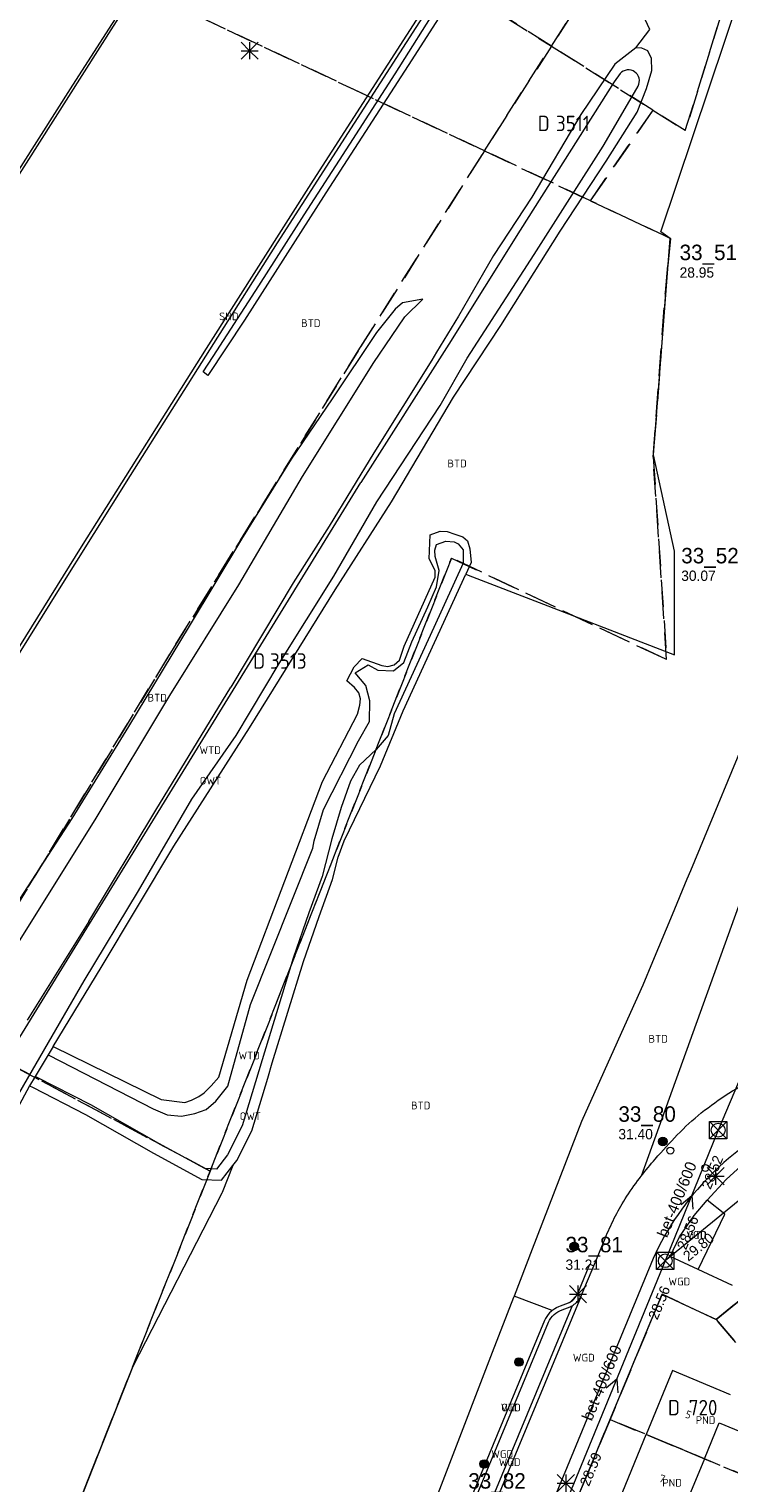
# Model space of a CAD drawing. Header units: metres. Extents: x 207644 to 210135, y 370459 to 373417.
# Tile 140 of 256: x 208242 to 208324, y 372173 to 372342. Entities that reach past the tile are written whole.
import ezdxf
from ezdxf.enums import TextEntityAlignment as Align

# ---------------------------------------------------------------- set-up
doc = ezdxf.new("R2010")
doc.units = ezdxf.units.M
doc.linetypes.add('HIDDEN2', pattern=[4.7625, 3.175, -1.5875])
for name, color, linetype in [('BTD', 7, 'Continuous'), ('combi_kolk', 7, 'Continuous'), ('CON_BxH300x300mm', 7, 'Continuous'), ('CON_BxH400x600mm', 7, 'Continuous'), ('DMM_BxH400x600mm', 7, 'Continuous'), ('GB', 1, 'Continuous'), ('GB07', 1, 'Continuous'), ('INV_BxH300x300mm', 7, 'Continuous'), ('INV_BxH400x600mm', 7, 'Continuous'), ('KAD_Niet_vastgesteld_Perceel', 30, 'Continuous'), ('KAD_perceelnummer', 212, 'Continuous'), ('KAD_sectie', 212, 'Continuous'), ('KAD_Vastgesteld_Perceel', 212, 'Continuous'), ('NAR', 7, 'Continuous'), ('NLV_inspectieput', 7, 'Continuous'), ('NNR_inspectieput', 7, 'Continuous'), ('NOD_inspectieput', 7, 'Continuous'), ('OTD', 7, 'Continuous'), ('OWT', 7, 'Continuous'), ('PIJL', 7, 'Continuous'), ('PND', 7, 'Continuous'), ('SHD', 7, 'Continuous'), ('VGO', 7, 'Continuous'), ('WGD', 7, 'Continuous'), ('WTD', 7, 'Continuous')]:
    doc.layers.add(name, color=color, linetype=linetype)
for name, color, linetype, lineweight in [('GIMGMV', 7, 'Continuous', 25), ('GKL', 52, 'Continuous', 25), ('GMV', 7, 'Continuous', 25), ('Q21_lantaarnpaal', 1, 'Continuous', 0), ('Q26_boom', 72, 'Continuous', 0), ('Q28_rioolput', 153, 'Continuous', 0)]:
    doc.layers.add(name, color=color, linetype=linetype, lineweight=lineweight)
doc.styles.add('ISO', font='isocpeur.ttf', dxfattribs={"height": 1})
doc.styles.add('ISOCP', font='ISOCP.shx', dxfattribs={"height": 1.8})

# ---------------------------------------------------------------- blocks, each defined once
blk = doc.blocks.new('ACMAP_ANN_TEMPLATE_Vastgesteld_Perceelnummer')
at = {"layer": 'KAD_perceelnummer', "style": 'ISOCP'}
blk.add_attdef('Perceelnummer', text='', height=1.8, dxfattribs=at).set_placement((0, 0), align=Align.MIDDLE)
at = {"layer": 'KAD_sectie', "style": 'ISOCP'}
blk.add_attdef('sectie', text='', height=1.8, dxfattribs=at).set_placement((-2.7, 0), align=Align.MIDDLE_RIGHT)
blk = doc.blocks.new('Q21')
for p, q in [((-1, 1), (0, 0)), ((-1, 0), (0, 0)), ((-1, -1), (0, 0)), ((0, 1), (0, 0)), ((0, 0), (1, 1)), ((0, 0), (1, 0)), ((0, 0), (0, -1)), ((0, 0), (1, -1))]:
    blk.add_line(p, q)
blk = doc.blocks.new('Q28')
at = {"linetype": 'Continuous'}
for p, q in [((-1, -1), (1, 1)), ((-1, 1), (1, -1))]:
    blk.add_line(p, q, dxfattribs=at)
blk.add_lwpolyline([(1, 1), (1, -1), (-1, -1), (-1, 1)], close=True)
blk = doc.blocks.new('Q26')
blk.add_hatch(color=256).paths.add_polyline_path([(-0.45, -0.01, 1), (0.55, -0.01, 1)])
blk.add_circle((0.05, -0.01), 0.5)

msp = doc.modelspace()

# ---------------------------------------------------------------- linework, layer by layer
at = {"layer": 'combi_kolk', "color": 253, "lineweight": 13}
for centre in [(208317.08, 372211.37), (208321.16, 372209.35)]:
    msp.add_circle(centre, 0.4, dxfattribs=at)
at = {"layer": 'CON_BxH300x300mm', "color": 253, "linetype": 'Continuous', "lineweight": 13}
msp.add_lwpolyline([(208344.93, 372221.8), (208316.49, 372198.55)], dxfattribs=at)
at = {"layer": 'CON_BxH400x600mm', "color": 253, "linetype": 'Continuous', "lineweight": 13}
for points in [[(208335.33, 372243.72), (208322.65, 372213.75)], [(208322.65, 372213.75), (208316.49, 372198.55)], [(208316.49, 372198.55), (208305.17, 372171.03)]]:
    msp.add_lwpolyline(points, dxfattribs=at)
at = {"layer": 'GB', "color": 253, "linetype": 'Continuous', "lineweight": 13}
for points in [[(208317.329, 372185.762), (208314.274, 372178.304)], [(208324.08, 372182.931), (208317.329, 372185.762)], [(208321.042, 372175.487), (208322.761, 372179.666)], [(208322.761, 372179.666), (208326.824, 372177.985)], [(208311.203, 372170.807), (208314.274, 372178.304)], [(208321.042, 372175.487), (208319.427, 372171.561)]]:
    msp.add_lwpolyline(points, dxfattribs=at)
at = {"layer": 'GB07', "color": 253, "linetype": 'Continuous', "lineweight": 13}
msp.add_lwpolyline([(208321.042, 372175.487), (208314.274, 372178.304)], dxfattribs=at)
at = {"layer": 'GIMGMV', "color": 253, "linetype": 'Continuous', "lineweight": 13}
msp.add_lwpolyline([(208320.332, 372197.508), (208323.412, 372203.958), (208321.378, 372205.582)], dxfattribs=at)
at = {"layer": 'GKL', "color": 253, "linetype": 'Continuous', "lineweight": 13}
for points in [[(208285.891, 372310.096), (208285.036, 372309.333)], [(208288.262, 372310.524), (208285.891, 372310.096)], [(208285.036, 372309.333), (208282.875, 372306.647)], [(208282.875, 372306.647), (208277.697, 372298.917)], [(208277.697, 372298.917), (208272.939, 372291.888)], [(208272.939, 372291.888), (208267.144, 372282.557)], [(208267.144, 372282.557), (208261.06, 372272.448)], [(208261.06, 372272.448), (208253.986, 372260.774)], [(208253.986, 372260.774), (208247.375, 372250.049)], [(208247.375, 372250.049), (208239.909, 372238.561)]]:
    msp.add_lwpolyline(points, dxfattribs=at)
at = {"layer": 'GMV', "color": 253, "linetype": 'Continuous', "lineweight": 13}
for points in [[(208184.242, 372233.71), (208187.932, 372239.784), (208195.741, 372252.598), (208204.868, 372267.465), (208213.405, 372281.285), (208223.691, 372297.778), (208230.659, 372308.852), (208239.633, 372323.077), (208247.509, 372335.428), (208256.75, 372349.842), (208265.604, 372363.564), (208272.319, 372373.914), (208280.421, 372386.311), (208278.511, 372387.55), (208281.918, 372392.615), (208286.076, 372398.945), (208288.406, 372402.518)], [(208281.963, 372392.234), (208278.93, 372387.703), (208280.789, 372386.422), (208275.09, 372377.731), (208264.255, 372361.033), (208252.182, 372342.298), (208238.359, 372320.619), (208224.348, 372298.364), (208211.022, 372276.998), (208197.86, 372255.6), (208185.478, 372235.281), (208184.472, 372233.612)], [(208212.051, 372221.742), (208220.018, 372234.822), (208228.085, 372247.98), (208236.282, 372261.301), (208245.734, 372276.474), (208254.2, 372289.972), (208263.898, 372305.367), (208271.347, 372317.06), (208280.281, 372331.002), (208287.461, 372342.14), (208295.552, 372354.637), (208301.811, 372364.292), (208304.024, 372367.705), (208305.907, 372366.529), (208309.422, 372371.86), (208313.039, 372377.328), (208315.033, 372380.344), (208315.561, 372381.141)], [(208316.043, 372379.128), (208311.304, 372372.047), (208306.3, 372364.452), (208304.53, 372365.627), (208296.947, 372353.964), (208286.973, 372338.381), (208276.942, 372322.913), (208267.472, 372308.075), (208263.206, 372301.625), (208262.657, 372302.036), (208263.838, 372303.836), (208269.151, 372312.06), (208274.445, 372320.352), (208279.74, 372328.57), (208285.038, 372336.766), (208290.292, 372345.073), (208295.616, 372353.293), (208300.959, 372361.538), (208304.28, 372366.646), (208306.154, 372365.446), (208310.019, 372371.447), (208314.234, 372377.818), (208315.606, 372379.765)], [(208211.696, 372221.928), (208222.512, 372239.686), (208236.187, 372261.91), (208248.506, 372281.678), (208263.054, 372304.787), (208275.521, 372324.356), (208288.58, 372344.615), (208298.096, 372359.297), (208303.902, 372368.252), (208305.788, 372367.075), (208308.917, 372371.821)], [(208314.7, 372341.905), (208313.098, 372345.367)], [(208315.969, 372318.344), (208325.375, 372346.392)], [(208313.05, 372339.762), (208314.7, 372341.905)], [(208313.05, 372339.762), (208310.618, 372337.886)], [(208313.743, 372339.755), (208313.05, 372339.762)], [(208314.471, 372339.446), (208313.743, 372339.755)], [(208314.883, 372338.535), (208314.471, 372339.446)], [(208314.921, 372337.127), (208314.883, 372338.535)], [(208310.618, 372337.886), (208306.674, 372332.007)], [(208311.243, 372336.809), (208310.539, 372335.82)], [(208311.405, 372336.953), (208311.243, 372336.809)], [(208311.599, 372337.074), (208311.405, 372336.953)], [(208311.818, 372337.16), (208311.599, 372337.074)], [(208312.053, 372337.206), (208311.818, 372337.16)], [(208312.292, 372337.208), (208312.053, 372337.206)], [(208312.524, 372337.166), (208312.292, 372337.208)], [(208312.738, 372337.086), (208312.524, 372337.166)], [(208312.925, 372336.977), (208312.738, 372337.086)], [(208313.091, 372336.837), (208312.925, 372336.977)], [(208313.238, 372336.663), (208313.091, 372336.837)], [(208314.309, 372335.054), (208314.921, 372337.127)], [(208310.539, 372335.82), (208299.598, 372318.542)], [(208312.623, 372334.115), (208313.334, 372335.336)], [(208313.224, 372332.301), (208314.309, 372335.054)], [(208313.356, 372336.459), (208313.238, 372336.663)], [(208313.334, 372335.336), (208313.415, 372335.537)], [(208313.435, 372336.233), (208313.356, 372336.459)], [(208313.415, 372335.537), (208313.463, 372335.76)], [(208313.471, 372335.996), (208313.435, 372336.233)], [(208313.463, 372335.76), (208313.471, 372335.996)], [(208309.245, 372328.314), (208312.623, 372334.115)], [(208306.674, 372332.007), (208300.94, 372322.384)], [(208309.599, 372326.593), (208313.224, 372332.301)], [(208301.205, 372315.707), (208309.245, 372328.314)], [(208304.254, 372318.422), (208309.599, 372326.593)], [(208300.94, 372322.384), (208296.495, 372315.612)], [(208299.598, 372318.542), (208291.29, 372305.264)], [(208297.348, 372307.434), (208304.254, 372318.422)], [(208317.078, 372317.594), (208315.969, 372318.344)], [(208315.109, 372292.375), (208317.078, 372317.594)], [(208296.495, 372315.612), (208292.39, 372308.531)], [(208293.402, 372303.651), (208301.205, 372315.707)], [(208235.192, 372226.054), (208240.384, 372234.37), (208250.21, 372250.076), (208258.783, 372264.369), (208266.844, 372277.262), (208274.231, 372289.868), (208282.556, 372303.14), (208284.61, 372306.171), (208286.156, 372308.45), (208288.262, 372310.524)], [(208292.39, 372308.531), (208289.863, 372304.341)], [(208291.828, 372299.091), (208297.348, 372307.434)], [(208291.29, 372305.264), (208281.017, 372289.17)], [(208289.294, 372303.397), (208282.553, 372292.605)], [(208289.863, 372304.341), (208289.294, 372303.397)], [(208290.293, 372298.12), (208293.402, 372303.651)], [(208282.893, 372286.931), (208290.293, 372298.12)], [(208284.617, 372286.901), (208291.828, 372299.091)], [(208282.553, 372292.605), (208277.341, 372284.071)], [(208317.547, 372281.188), (208315.109, 372292.375)], [(208241.016, 372224.072), (208281.017, 372289.17)], [(208277.892, 372278.267), (208282.893, 372286.931)], [(208278.027, 372276.659), (208284.617, 372286.901)], [(208277.341, 372284.071), (208273.172, 372277.468)], [(208288.987, 372280.271), (208289.108, 372283.067)], [(208289.108, 372283.067), (208290.279, 372283.485)], [(208290.279, 372283.485), (208291.094, 372283.465)], [(208291.094, 372283.465), (208291.968, 372283.135)], [(208291.968, 372283.135), (208292.919, 372282.826)], [(208292.919, 372282.826), (208293.456, 372282.388)], [(208289.65, 372281.284), (208289.837, 372281.937)], [(208289.71, 372280.552), (208289.65, 372281.284)], [(208289.837, 372281.937), (208290.919, 372282.342)], [(208290.919, 372282.342), (208291.922, 372282.244)], [(208291.922, 372282.244), (208292.369, 372282.017)], [(208292.369, 372282.017), (208292.972, 372281.322)], [(208292.972, 372281.322), (208292.943, 372279.79)], [(208293.456, 372282.388), (208293.734, 372281.454)], [(208293.734, 372281.454), (208293.898, 372279.838)], [(208317.547, 372281.161), (208317.547, 372281.188)], [(208317.547, 372269.094), (208317.547, 372281.161)], [(208289.68, 372278.924), (208288.987, 372280.271)], [(208292.943, 372279.79), (208289.529, 372272.271)], [(208290.15, 372278.925), (208289.71, 372280.552)], [(208293.898, 372279.838), (208293.272, 372278.475)], [(208273.172, 372277.468), (208265.907, 372265.342)], [(208271.509, 372268.079), (208277.892, 372278.267)], [(208285.96, 372262.562), (208293.272, 372278.475)], [(208286.096, 372270.099), (208289.688, 372278.159)], [(208289.688, 372278.159), (208289.68, 372278.924)], [(208289.847, 372277.019), (208290.163, 372278.91)], [(208290.163, 372278.91), (208290.15, 372278.925)], [(208293.272, 372278.475), (208293.532, 372278.375)], [(208293.532, 372278.375), (208302.309, 372274.983)], [(208268.064, 372260.581), (208278.027, 372276.659)], [(208288.833, 372274.701), (208289.847, 372277.019)], [(208286.971, 372270.6), (208288.833, 372274.701)], [(208302.309, 372274.983), (208314.138, 372270.411)], [(208289.529, 372272.271), (208284.929, 372262.224)], [(208285.546, 372268.497), (208286.096, 372270.099)], [(208286.046, 372268.225), (208286.971, 372270.6)], [(208314.138, 372270.411), (208317.547, 372269.094)], [(208266.506, 372259.702), (208271.509, 372268.079)], [(208279.423, 372266.086), (208280.247, 372267.684)], [(208280.247, 372267.684), (208281.181, 372268.682)], [(208280.386, 372266.993), (208281.899, 372267.936)], [(208281.181, 372268.682), (208283.496, 372267.874)], [(208281.899, 372267.936), (208283.031, 372267.311)], [(208283.031, 372267.311), (208284.858, 372267.23)], [(208283.496, 372267.874), (208284.177, 372267.733)], [(208284.177, 372267.733), (208284.902, 372267.922)], [(208284.858, 372267.23), (208286.046, 372268.225)], [(208284.902, 372267.922), (208285.546, 372268.497)], [(208280.296, 372265.285), (208279.423, 372266.086)], [(208281.623, 372265.516), (208280.386, 372266.993)], [(208257.151, 372251.004), (208265.907, 372265.342)], [(208280.805, 372264.693), (208280.296, 372265.285)], [(208280.993, 372263.973), (208280.805, 372264.693)], [(208280.911, 372263.248), (208280.993, 372263.973)], [(208282.071, 372263.758), (208281.623, 372265.516)], [(208280.642, 372262.178), (208280.911, 372263.248)], [(208282.06, 372261.342), (208282.071, 372263.758)], [(208283.329, 372256.181), (208285.96, 372262.562)], [(208284.929, 372262.224), (208284.213, 372259.707)], [(208259.239, 372246.804), (208268.064, 372260.581)], [(208276.568, 372254.335), (208280.642, 372262.178)], [(208280.75, 372259.078), (208282.06, 372261.342)], [(208326.923, 372262.031), (208319.428, 372243.962)], [(208261.366, 372252.303), (208266.506, 372259.702)], [(208276.668, 372251.103), (208280.75, 372259.078)], [(208284.213, 372259.707), (208282.832, 372258.089)], [(208282.832, 372258.089), (208280.865, 372256.253)], [(208279.087, 372247.444), (208283.329, 372256.181)], [(208280.865, 372256.253), (208279.813, 372254.376)], [(208267.795, 372231.236), (208276.568, 372254.335)], [(208279.813, 372254.376), (208278.755, 372251.322)], [(208255.149, 372241.637), (208261.366, 372252.303)], [(208329.846, 372253.184), (208313.672, 372208.376)], [(208249.372, 372238.053), (208257.151, 372251.004)], [(208275.592, 372247.43), (208276.668, 372251.103)], [(208278.755, 372251.322), (208277.649, 372247.677)], [(208275.435, 372246.599), (208275.592, 372247.43)], [(208277.649, 372247.677), (208276.529, 372243.296)], [(208278.385, 372245.525), (208279.087, 372247.444)], [(208250.8, 372232.68), (208259.239, 372246.804)], [(208268.17, 372228.402), (208275.435, 372246.599)], [(208277.721, 372242.93), (208278.385, 372245.525)], [(208319.428, 372243.962), (208319.016, 372242.969)], [(208276.529, 372243.296), (208274.994, 372239.054)], [(208276.168, 372238.637), (208277.721, 372242.93)], [(208319.016, 372242.969), (208317.297, 372238.813)], [(208248.812, 372231.123), (208255.149, 372241.637)], [(208274.994, 372239.054), (208273.155, 372233.774)], [(208274.339, 372233.387), (208276.168, 372238.637)], [(208317.297, 372238.813), (208315.016, 372233.344)], [(208249.372, 372238.053), (208242.186, 372226.549)], [(208273.155, 372233.774), (208269.532, 372221.951)], [(208245.211, 372223.492), (208250.8, 372232.68)], [(208270.724, 372221.589), (208274.339, 372233.387)], [(208315.016, 372233.344), (208313.859, 372230.625)], [(208243.214, 372221.484), (208248.812, 372231.123)], [(208264.484, 372219.907), (208267.795, 372231.236)], [(208313.859, 372230.625), (208312.094, 372226.688)], [(208265.545, 372218.87), (208268.17, 372228.402)], [(208312.094, 372226.688), (208308.122, 372217.863)], [(208245.211, 372223.492), (208244.618, 372222.518)], [(208245.211, 372223.492), (208257.765, 372217.303)], [(208244.618, 372222.518), (208243.096, 372220.016)], [(208244.618, 372222.518), (208244.686, 372222.483)], [(208244.686, 372222.483), (208256.843, 372216.232)], [(208269.532, 372221.951), (208267.212, 372214.247)], [(208237.145, 372211.005), (208243.214, 372221.484)], [(208243.096, 372220.016), (208242.437, 372218.932)], [(208243.35, 372219.886), (208243.096, 372220.016)], [(208263.594, 372218.914), (208264.484, 372219.907)], [(208270.186, 372219.801), (208270.724, 372221.589)], [(208242.437, 372218.932), (208238.001, 372210.637)], [(208242.437, 372218.932), (208242.779, 372218.757)], [(208242.779, 372218.757), (208248.979, 372215.58)], [(208249.58, 372216.694), (208243.35, 372219.886)], [(208262.775, 372218.084), (208263.594, 372218.914)], [(208264.154, 372217.134), (208265.545, 372218.87)], [(208268.341, 372213.676), (208270.186, 372219.801)], [(208257.504, 372212.198), (208249.58, 372216.694)], [(208257.765, 372217.303), (208260.521, 372216.96)], [(208260.521, 372216.96), (208261.33, 372217.248)], [(208261.33, 372217.248), (208262.168, 372217.68)], [(208262.168, 372217.68), (208262.775, 372218.084)], [(208263.015, 372216.176), (208264.154, 372217.134)], [(208308.122, 372217.863), (208306.875, 372215.094)], [(208248.979, 372215.58), (208256.898, 372211.088)], [(208256.843, 372216.232), (208258.493, 372215.534)], [(208258.493, 372215.534), (208260.154, 372215.399)], [(208260.154, 372215.399), (208261.695, 372215.708)], [(208261.695, 372215.708), (208263.015, 372216.176)], [(208306.875, 372215.094), (208306.734, 372214.75)], [(208267.212, 372214.247), (208265.511, 372210.885)], [(208266.586, 372210.207), (208268.341, 372213.676)], [(208306.734, 372214.75), (208300.984, 372199.875)], [(208262.863, 372209.271), (208257.504, 372212.198)], [(208256.898, 372211.088), (208262.514, 372208.02)], [(208265.511, 372210.885), (208264.219, 372209.21)], [(208266.135, 372209.622), (208266.586, 372210.207)], [(208264.219, 372209.21), (208262.863, 372209.271)], [(208264.819, 372207.917), (208266.135, 372209.622)], [(208266.135, 372209.622), (208264.891, 372206.5)], [(208313.484, 372208.133), (208313.578, 372208.255)], [(208313.578, 372208.255), (208313.672, 372208.376)], [(208323.596, 372207.994), (208325.314, 372209.585)], [(208264.857, 372206.432), (208254.484, 372186.25)], [(208262.514, 372208.02), (208264.819, 372207.917)], [(208264.891, 372206.5), (208264.857, 372206.432)], [(208321.378, 372205.582), (208323.596, 372207.994)], [(208319.873, 372203.796), (208321.378, 372205.582)], [(208318.164, 372201.311), (208319.873, 372203.796)], [(208317.067, 372199.025), (208318.164, 372201.311)], [(208300.984, 372199.875), (208298.875, 372194.406)], [(208308.156, 372197.941), (208309.487, 372201.146)], [(208315.075, 372198.805), (208292.563, 372144.276)], [(208306.368, 372194.939), (208307.694, 372198.133)], [(208306.825, 372194.736), (208308.156, 372197.941)], [(208307.694, 372198.133), (208308.156, 372197.941)], [(208320.332, 372197.508), (208317.067, 372199.025)], [(208324.308, 372195.662), (208320.332, 372197.508)], [(208306.112, 372194.416), (208306.198, 372194.579)], [(208306.198, 372194.579), (208306.368, 372194.939)], [(208306.392, 372171.203), (208316.11, 372194.643)], [(208306.646, 372194.356), (208306.825, 372194.736)], [(208316.11, 372194.643), (208322.437, 372191.701)], [(208322.437, 372191.701), (208326.183, 372194.791)], [(208306.646, 372194.356), (208290.088, 372154.434)], [(208305.634, 372193.303), (208290.124, 372155.92)], [(208298.828, 372194.281), (208296.347, 372187.847)], [(208298.875, 372194.406), (208298.828, 372194.281)], [(208303.304, 372192.745), (208298.875, 372194.406)], [(208303.304, 372192.745), (208303.397, 372192.822)], [(208303.397, 372192.822), (208303.612, 372192.972)], [(208303.612, 372192.972), (208303.839, 372193.104)], [(208303.839, 372193.104), (208304.077, 372193.215)], [(208304.077, 372193.215), (208304.296, 372193.295)], [(208304.296, 372193.295), (208304.299, 372193.297)], [(208304.299, 372193.297), (208304.303, 372193.298)], [(208304.303, 372193.298), (208305.207, 372193.647)], [(208304.476, 372192.829), (208305.411, 372193.19)], [(208305.207, 372193.647), (208305.386, 372193.738)], [(208305.386, 372193.738), (208305.558, 372193.847)], [(208305.558, 372193.847), (208305.719, 372193.971)], [(208305.719, 372193.971), (208305.867, 372194.109)], [(208305.867, 372194.109), (208306, 372194.262)], [(208306, 372194.262), (208306.112, 372194.416)], [(208306.538, 372194.151), (208306.646, 372194.356)], [(208302.443, 372191.599), (208289.089, 372159.331)], [(208289.555, 372159.15), (208302.9, 372191.395)], [(208302.553, 372191.828), (208302.443, 372191.599)], [(208302.686, 372192.054), (208302.553, 372191.828)], [(208302.839, 372192.269), (208302.686, 372192.054)], [(208303.009, 372192.469), (208302.839, 372192.269)], [(208303.195, 372192.654), (208303.009, 372192.469)], [(208303.304, 372192.745), (208303.195, 372192.654)], [(208296.347, 372187.847), (208286.188, 372161.5)], [(208254.484, 372186.25), (208246.391, 372165.781)]]:
    msp.add_lwpolyline(points, dxfattribs=at)
for points in [[(208323.895, 372218.056, -0.0281505), (208327.337, 372219.981)], [(208320.689, 372215.76, -0.0268853), (208323.895, 372218.056)], [(208331.304, 372215.216, 0.1788602), (208315.075, 372198.805)], [(208317.889, 372213.195, -0.0330018), (208320.689, 372215.76)], [(208315.33, 372210.389, -0.0117436), (208317.889, 372213.195)], [(208313.672, 372208.376, -0.0138944), (208315.33, 372210.389)], [(208311.82, 372205.739, -0.0260754), (208313.484, 372208.133)], [(208310.555, 372203.492, -0.0227518), (208311.82, 372205.739)], [(208309.487, 372201.146, -0.019778), (208310.555, 372203.492)], [(208302.9, 372191.395, -0.2179567), (208304.476, 372192.829)], [(208305.411, 372193.19, 0.0232648), (208305.634, 372193.303)], [(208305.634, 372193.303, 0.1187462), (208306.538, 372194.151)]]:
    msp.add_lwpolyline(points, format="xyb", dxfattribs=at)
at = {"layer": 'KAD_Niet_vastgesteld_Perceel', "color": 253, "linetype": 'HIDDEN2', "lineweight": 13}
for points in [[(208246.346, 372165.667), (208249.199, 372172.872), (208263.48, 372208.994), (208291.596, 372280.37), (208316.644, 372268.545), (208315.085, 372292.106), (208316.503, 372311.29), (208317.099, 372317.585), (208307.765, 372321.977), (208315.058, 372332.522), (208318.824, 372330.148), (208323.047, 372343.814)], [(208376.122, 372166.001), (208366.024, 372178.855), (208359.881, 372186.751), (208359.344, 372188.449), (208359.73, 372188.755), (208346.99, 372205.034), (208345.453, 372203.664), (208341.66, 372208.09), (208333.434, 372200.977), (208328.23, 372196.477), (208322.437, 372191.701), (208316.11, 372194.643), (208310.063, 372180.057), (208306.392, 372171.203)]]:
    msp.add_lwpolyline(points, dxfattribs=at)
at = {"layer": 'KAD_Vastgesteld_Perceel', "color": 253, "linetype": 'HIDDEN2', "lineweight": 13}
for points in [[(208253.387, 372371.398), (208258.342, 372378.959), (208269.902, 372396.445), (208280.681, 372412.531), (208292.781, 372405.595), (208293.728, 372407.053), (208293.86, 372406.942), (208292.688, 372405.186), (208310.89, 372393.075), (208317.289, 372387.969), (208327.839, 372378.235), (208326.977, 372376.897), (208313.41, 372355.853), (208303.226, 372339.981), (208253.387, 372371.398)], [(208253.387, 372371.398), (208303.226, 372339.981), (208298.045, 372331.893), (208295.44, 372327.776), (208222.365, 372362.159), (208237.597, 372381.352), (208253.387, 372371.398)], [(208323.047, 372343.814), (208318.824, 372330.148), (208315.058, 372332.522), (208303.226, 372339.981), (208313.41, 372355.853), (208326.977, 372376.897), (208327.839, 372378.235), (208328.899, 372373.193), (208327.843, 372366.275), (208326.319, 372357.714), (208323.047, 372343.814)], [(208222.365, 372362.159), (208295.44, 372327.776), (208280.727, 372304.512), (208259.481, 372270.328), (208234.883, 372229.85), (208232.345, 372225.63), (208182.574, 372252.224), (208222.365, 372362.159)], [(208315.058, 372332.522), (208307.765, 372321.977), (208295.44, 372327.776), (208298.045, 372331.893), (208303.226, 372339.981), (208315.058, 372332.522)], [(208307.765, 372321.977), (208317.099, 372317.585), (208316.503, 372311.29), (208315.085, 372292.106), (208316.644, 372268.545), (208291.596, 372280.37), (208263.48, 372208.994), (208232.345, 372225.63), (208234.883, 372229.85), (208259.481, 372270.328), (208280.727, 372304.512), (208295.44, 372327.776), (208307.765, 372321.977)], [(208212.496, 372192.33), (208212.88, 372192.966), (208225.398, 372214.081), (208232.345, 372225.63), (208263.48, 372208.994), (208249.199, 372172.872), (208246.346, 372165.667), (208234.429, 372171.901), (208230.946, 372165.362), (208228.541, 372160.85), (208190.879, 372090.16), (208171.927, 372097.695), (208159.421, 372102.667), (208166.619, 372115.196), (208179.89, 372137.857), (208196.387, 372165.652), (208202.132, 372175.165), (208204.79, 372179.568), (208209.887, 372188.01), (208212.496, 372192.33)], [(208322.437, 372191.701), (208328.23, 372196.477), (208333.761, 372190.076), (208333.926, 372190.217), (208346.221, 372175.788), (208340.143, 372170.881), (208322.437, 372191.701)], [(208316.11, 372194.643), (208322.437, 372191.701), (208340.143, 372170.881), (208336.872, 372168.244), (208336.08, 372169.226), (208310.063, 372180.057), (208316.11, 372194.643)], [(208306.159, 372170.636), (208306.392, 372171.203), (208310.063, 372180.057), (208336.08, 372169.226), (208336.872, 372168.244), (208328.619, 372161.592), (208306.159, 372170.636)]]:
    msp.add_lwpolyline(points, close=True, dxfattribs=at)
at = {"layer": 'NOD_inspectieput', "color": 253, "lineweight": 13}
for centre in [(208322.65, 372213.75), (208316.49, 372198.55)]:
    msp.add_circle(centre, 0.8, dxfattribs=at)
at = {"layer": 'PIJL', "color": 253, "lineweight": 13}
for points in [[(208318.36, 372205.09), (208319.57, 372206.15), (208319.7, 372204.55)], [(208309.62, 372183.73), (208310.83, 372184.79), (208310.95, 372183.18)]]:
    msp.add_lwpolyline(points, dxfattribs=at)

# ---------------------------------------------------------------- block references
at = {"layer": 'KAD_Vastgesteld_Perceel', "color": 253, "linetype": 'HIDDEN2', "lineweight": 13}
ref = msp.add_blockref('ACMAP_ANN_TEMPLATE_Vastgesteld_Perceelnummer', (208305.729, 372330.979), dxfattribs=at)
ref.add_attrib('Perceelnummer', '3511', dxfattribs={"layer": 'KAD_perceelnummer', "lineweight": 13, "height": 1.8, "style": 'ISOCP'}).set_placement((208305.729, 372330.979), align=Align.MIDDLE)
ref.add_attrib('sectie', 'D', dxfattribs={"layer": 'KAD_sectie', "lineweight": 13, "height": 1.8, "style": 'ISOCP'}).set_placement((208303.029, 372330.979), align=Align.MIDDLE_RIGHT)
ref = msp.add_blockref('ACMAP_ANN_TEMPLATE_Vastgesteld_Perceelnummer', (208272.588, 372268.385), dxfattribs=at)
ref.add_attrib('Perceelnummer', '3513', dxfattribs={"layer": 'KAD_perceelnummer', "lineweight": 13, "height": 1.8, "style": 'ISOCP'}).set_placement((208272.588, 372268.385), align=Align.MIDDLE)
ref.add_attrib('sectie', 'D', dxfattribs={"layer": 'KAD_sectie', "lineweight": 13, "height": 1.8, "style": 'ISOCP'}).set_placement((208269.888, 372268.385), align=Align.MIDDLE_RIGHT)
ref = msp.add_blockref('ACMAP_ANN_TEMPLATE_Vastgesteld_Perceelnummer', (208320.899, 372181.444), dxfattribs=at)
ref.add_attrib('Perceelnummer', '720', dxfattribs={"layer": 'KAD_perceelnummer', "lineweight": 13, "height": 1.8, "style": 'ISOCP'}).set_placement((208320.899, 372181.444), align=Align.MIDDLE)
ref.add_attrib('sectie', 'D', dxfattribs={"layer": 'KAD_sectie', "lineweight": 13, "height": 1.8, "style": 'ISOCP'}).set_placement((208318.199, 372181.444), align=Align.MIDDLE_RIGHT)
at = {"layer": 'Q21_lantaarnpaal', "color": 253}
for p in [(208268.08, 372339.448), (208322.353, 372208.399), (208306.321, 372194.648), (208304.915, 372172.653)]:
    msp.add_blockref('Q21', p, dxfattribs=at)
at = {"layer": 'Q26_boom', "color": 253}
for p in [(208316.153, 372212.455), (208305.843, 372200.204), (208299.401, 372186.765), (208295.353, 372174.889)]:
    msp.add_blockref('Q26', p, dxfattribs=at)
at = {"layer": 'Q28_rioolput', "color": 253}
for p in [(208322.646, 372213.745), (208316.485, 372198.545)]:
    msp.add_blockref('Q28', p, dxfattribs=at)

# ---------------------------------------------------------------- texts
at = {"layer": 'BTD', "color": 253, "linetype": 'Continuous', "lineweight": 13, "style": 'ISO'}
for p in [(208275.209, 372307.72), (208292.244, 372291.383), (208257.323, 372264.108), (208315.66, 372224.386), (208288.01, 372216.624)]:
    msp.add_text('BTD', height=0.9, dxfattribs=at).set_placement(p, align=Align.MIDDLE_CENTER)
at = {"layer": 'DMM_BxH400x600mm', "color": 253, "lineweight": 13}
for rotation, p in [(67.94, (208316.7, 372201.14)), (67.64, (208307.93, 372179.8))]:
    msp.add_text('bet-400/600', height=1.3, rotation=rotation, dxfattribs=at).set_placement(p)
at = {"layer": 'INV_BxH300x300mm', "color": 253, "lineweight": 13}
msp.add_text('29.80', height=1.2, rotation=39.27, dxfattribs=at).set_placement((208319.18, 372198.42))
at = {"layer": 'INV_BxH400x600mm', "color": 253, "lineweight": 13}
for s, rotation, p in [('28.52', 67.94, (208321.76, 372206.77)), ('28.56', 67.94, (208318.91, 372199.73)), ('28.56', 67.64, (208315.57, 372191.58)), ('28.59', 67.64, (208307.6, 372172.19))]:
    msp.add_text(s, height=1.2, rotation=rotation, dxfattribs=at).set_placement(p)
at = {"layer": 'NAR', "color": 253, "linetype": 'Continuous', "lineweight": 13, "style": 'ISO'}
for s, rotation, p in [('5', 337.4, (208319.189, 372180.624)), ('7', 337.7, (208316.128, 372173.168))]:
    msp.add_text(s, height=0.9, rotation=rotation, dxfattribs=at).set_placement(p, align=Align.MIDDLE_CENTER)
at = {"layer": 'NLV_inspectieput', "color": 253, "lineweight": 13}
for s, p in [('28.95', (208318.16, 372313.02)), ('30.07', (208318.35, 372277.71)), ('31.40', (208311.03, 372212.69)), ('31.21', (208304.87, 372197.49))]:
    msp.add_text(s, height=1.2, dxfattribs=at).set_placement(p)
at = {"layer": 'NNR_inspectieput', "color": 253, "lineweight": 13}
for s, p in [('33_51', (208318.16, 372315.06)), ('33_52', (208318.35, 372279.75)), ('33_80', (208311.03, 372214.73)), ('33_81', (208304.87, 372199.53)), ('33_82', (208293.55, 372172.01))]:
    msp.add_text(s, height=1.8, dxfattribs=at).set_placement(p)
at = {"layer": 'OTD', "color": 253, "linetype": 'Continuous', "lineweight": 13, "style": 'ISO'}
for p in [(208320.216, 372201.552), (208298.513, 372181.449)]:
    msp.add_text('OTD', height=0.9, dxfattribs=at).set_placement(p, align=Align.MIDDLE_CENTER)
at = {"layer": 'OWT', "color": 253, "linetype": 'Continuous', "lineweight": 13, "style": 'ISO'}
for p in [(208263.52, 372254.446), (208268.168, 372215.378)]:
    msp.add_text('OWT', height=0.9, dxfattribs=at).set_placement(p, align=Align.MIDDLE_CENTER)
at = {"layer": 'PND', "color": 253, "linetype": 'Continuous', "lineweight": 13, "style": 'ISO'}
for p in [(208321.185, 372179.99), (208317.29, 372172.695)]:
    msp.add_text('PND', height=0.9, dxfattribs=at).set_placement(p, align=Align.MIDDLE_CENTER)
at = {"layer": 'SHD', "color": 253, "linetype": 'Continuous', "lineweight": 13, "style": 'ISO'}
msp.add_text('SHD', height=0.9, dxfattribs=at).set_placement((208265.664, 372308.512), align=Align.MIDDLE_CENTER)
at = {"layer": 'VGO', "color": 253, "linetype": 'Continuous', "lineweight": 13, "style": 'ISO'}
for p in [(208320.103, 372201.552), (208298.513, 372181.449)]:
    msp.add_text('VGO', height=0.9, dxfattribs=at).set_placement(p, align=Align.MIDDLE_CENTER)
at = {"layer": 'WGD', "color": 253, "linetype": 'Continuous', "lineweight": 13, "style": 'ISO'}
for p in [(208318.129, 372196.118), (208307.003, 372187.261), (208297.502, 372176.028), (208298.367, 372175.092)]:
    msp.add_text('WGD', height=0.9, dxfattribs=at).set_placement(p, align=Align.MIDDLE_CENTER)
at = {"layer": 'WTD', "color": 253, "linetype": 'Continuous', "lineweight": 13, "style": 'ISO'}
for p in [(208263.49, 372258.003), (208268.034, 372222.443)]:
    msp.add_text('WTD', height=0.9, dxfattribs=at).set_placement(p, align=Align.MIDDLE_CENTER)

doc.saveas('drawing.dxf')
